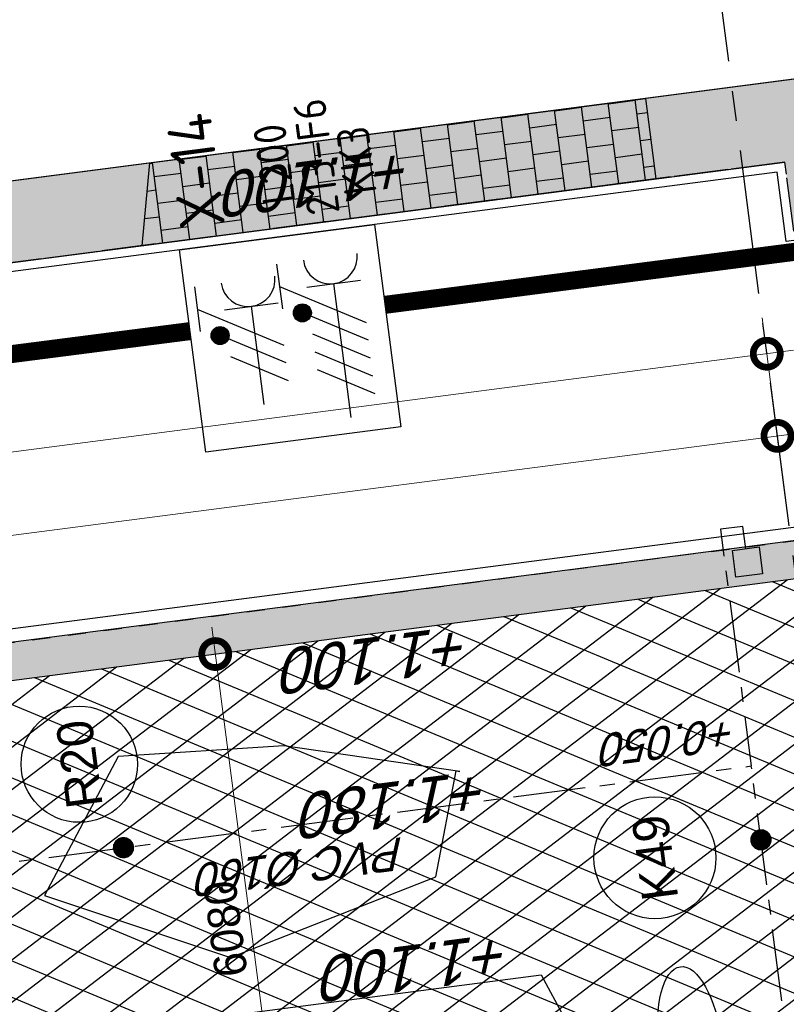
# Model space of a CAD drawing. Extents: x 117893332 to 118394757, y 454959407 to 455669244.
# Tile 226 of 256: x 118223082 to 118231587, y 455260082 to 455271013. Entities that reach past the tile are written whole.
import ezdxf
from ezdxf.enums import TextEntityAlignment as Align

# ---------------------------------------------------------------- set-up
doc = ezdxf.new("R2010")
doc.units = 0
doc.header["$LTSCALE"] = 200
for name, pattern in [('DASHED', [19.05, 12.7, -6.35]), ('Tauw_L_Center2', [6.499, 4, -0.833, 0.833, -0.833]), ('TAUW_OPSLUITBAND_mm', [3.2, 3, -0.2]), ('Tauw_Stramien', [13, 8, -1.67, 1.66, -1.67]), ('TAUW_TROTTOIRBAND_mm', [2, 1, -1])]:
    doc.linetypes.add(name, pattern=pattern)
doc.layers.get('0').update_dxf_attribs({"linetype": 'CONTINUOUS'})
for name, color, linetype in [('EL6221--', 6, 'CONTINUOUS'), ('EL6222--', 6, 'CONTINUOUS'), ('EL_N_A_EB00----REVISIE~-_-----', 1, 'CONTINUOUS'), ('GRAAFWERKZAAMHEDEN', 6, 'CONTINUOUS'), ('KABELLOOP', 6, 'CONTINUOUS'), ('LEIDINGLOOP', 6, 'CONTINUOUS'), ('ZU_B_D_EB00----ONDERDEEL~-_-----', 7, 'CONTINUOUS'), ('ZU_N_-_AL999---LK_pvc125_sdr34__20_^200~M_-----', 7, 'CONTINUOUS'), ('ZU_N_-_AL999---LR_pvc160_sdr34__18_^200~-_-----', 7, 'CONTINUOUS'), ('ZU_N_-_AL999---LR_pvc200_sdr34__18_^200~N_-----', 7, 'CONTINUOUS'), ('ZU_N_-_AL999---LR_pvc200_sdr34__20_^200~M_-----', 7, 'CONTINUOUS'), ('ZU_N_-_EL999---LK_pvc125_sdr34~H_-----', 2, 'Tauw_L_Center2'), ('ZU_N_-_EL999---LR_pvc160_sdr34~H_-----', 2, 'Tauw_L_Center2'), ('ZU_N_-_EL999---SYM_STRAATKOLK~-_----c', 7, 'Tauw_L_Center2'), ('ZU_N_-_ML999---LK_pvc125_sdr34__20_^200~M_-----', 7, 'CONTINUOUS'), ('ZU_N_-_ML999---LR_pvc200_sdr34__20_^200~M_-----', 7, 'CONTINUOUS'), ('ZU_N_-_TVRH----tekst__25_^200~-_-----', 253, 'CONTINUOUS'), ('ZU_N_A_EV00----_Opsluitband_100x200~A_-----', 253, 'CONTINUOUS'), ('ZU_N_A_EV00----_Opsluitband_100x200~Z_-----', 253, 'TAUW_OPSLUITBAND_mm'), ('ZU_N_A_EV02----_kant molgoot ov betonstraatsteen~k_-----', 253, 'CONTINUOUS'), ('ZU_N_A_EV02----_kant verharding ov betonstraatsteen-halfsteensverband~k_-----', 253, 'CONTINUOUS'), ('ZU_N_A_EV02----_kant verharding ov betontegels-halfsteensverband~k_-----', 253, 'CONTINUOUS'), ('ZU_N_A_EV09----_Trottoirband_130-150-250~A_-----', 253, 'CONTINUOUS'), ('ZU_N_A_EV09----_Trottoirband_130-150-250~Z_-----', 253, 'TAUW_TROTTOIRBAND_mm'), ('ZU_N_A_HV01----_arcering verharding gv asfalt~v_-----', 253, 'CONTINUOUS'), ('ZU_N_A_HV02----_arcering verharding ov betonstraatsteen-halfsteensverband~v_-----', 253, 'CONTINUOUS'), ('ZU_N_A_HV02----molgoot ov betonstraatsteen~v_-----', 253, 'CONTINUOUS'), ('ZU_N_A_HV02AAR-_arcering verharding ov betontegels-halfsteensverband~s_-----', 253, 'CONTINUOUS'), ('ZU_N_N_MB00X---ALG_Stramien~-_-----', 7, 'Tauw_Stramien')]:
    doc.layers.add(name, color=color, linetype=linetype)
doc.layers.add('INFO', color=6, linetype='CONTINUOUS', plot=False)
doc.layers.add('ZU_N_-_DX1AMA--_maatvoering_LIN_18_^200', color=7, linetype='CONTINUOUS', lineweight=18)
doc.layers.add('ZU_N_-_DX1AMA--_maatvoering_LIN__18_^200', color=7, linetype='CONTINUOUS', lineweight=18)
doc.styles.add('BURO-018', font='Isocp.shx', dxfattribs={"height": 360})
doc.styles.add('BURO-025', font='Isocp.shx', dxfattribs={"height": 500})
doc.styles.add('TAUW-ISOCP', font='tcb_isocp.shx')
doc.styles.add('tcb_isocp', font='tcb_isocp.shx')
doc.dimstyles.new('tzu18-dot_^200', dxfattribs={"dimscale": 200, "dimtxt": 1.8, "dimasz": 3, "dimexe": 2, "dimexo": 0, "dimgap": 0.5, "dimtad": 1, "dimdec": 0, "dimzin": 0, "dimdsep": 46, "dimtxsty": 'TAUW-ISOCP', "dimblk": 'DOTSMALL', "dimcen": 2, "dimdle": 1.5, "dimclre": 8, "dimadec": 0, "dimazin": 0, "dimtp": 1, "dimtm": 1, "dimtfac": 1, "dimtix": 1, "dimtmove": 1, "dimatfit": 3, "dimldrblk": 'DOTSMALL', "dimfxl": 1, "dimtvp": 0.5, "dimtolj": 1, "dimtzin": 0, "dimlwd": -1, "dimlwe": 5, "dimarcsym": 0})

# ---------------------------------------------------------------- blocks, each defined once
blk = doc.blocks.new('_DotSmall')
at = {"color": 0, "linetype": 'ByBlock', "const_width": 0.5}
blk.add_lwpolyline([(-0.0625, 0, 1), (0.0625, 0, 1)], format="xyb", close=True, dxfattribs=at)
blk = doc.blocks.new('*D197')
at = {"layer": 'ZU_N_-_DX1AMA--_maatvoering_LIN__18_^200', "color": 0, "transparency": 16777216}
blk.add_line((118247647, 455234058), (118229812, 455371072), dxfattribs=at)
at = {"layer": 'ZU_N_-_DX1AMA--_maatvoering_LIN__18_^200', "color": 8, "lineweight": 5, "transparency": 16777216}
for p, q in [((118229405, 455370716), (118230247, 455370826)), ((118239728, 455233330), (118248005, 455234407))]:
    blk.add_line(p, q, dxfattribs=at)
at = {"layer": 'ZU_N_-_DX1AMA--_maatvoering_LIN__18_^200', "color": 0, "transparency": 16777216, "xscale": 600, "yscale": 600, "zscale": 600}
for p, rotation in [((118229851, 455370775), 97.41631319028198), ((118247608, 455234356), 277.416313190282)]:
    blk.add_blockref('_DotSmall', p, dxfattribs=dict(at, rotation=rotation))
at = {"layer": 'ZU_N_-_DX1AMA--_maatvoering_LIN__18_^200', "color": 0, "transparency": 16777216, "insert": (118247049, 455236477), "char_height": 360, "attachment_point": 5, "rotation": 97.4163, "style": 'TAUW-ISOCP'}
blk.add_mtext('\\A1;137570', dxfattribs=at)
blk = doc.blocks.new('*D198')
at = {"layer": 'ZU_N_-_DX1AMA--_maatvoering_LIN__18_^200', "color": 0, "transparency": 16777216}
blk.add_line((118248559, 455234177), (118230724, 455371191), dxfattribs=at)
at = {"layer": 'ZU_N_-_DX1AMA--_maatvoering_LIN__18_^200', "color": 8, "lineweight": 5, "transparency": 16777216}
for p, q in [((118230317, 455370835), (118231160, 455370945)), ((118239728, 455233330), (118248917, 455234526))]:
    blk.add_line(p, q, dxfattribs=at)
at = {"layer": 'ZU_N_-_DX1AMA--_maatvoering_LIN__18_^200', "color": 0, "transparency": 16777216, "xscale": 600, "yscale": 600, "zscale": 600}
for p, rotation in [((118230763, 455370893), 97.41631319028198), ((118248520, 455234474), 277.416313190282)]:
    blk.add_blockref('_DotSmall', p, dxfattribs=dict(at, rotation=rotation))
at = {"layer": 'ZU_N_-_DX1AMA--_maatvoering_LIN__18_^200', "color": 0, "transparency": 16777216, "insert": (118247962, 455236596), "char_height": 360, "attachment_point": 5, "rotation": 97.4163, "style": 'TAUW-ISOCP'}
blk.add_mtext('\\A1;137570', dxfattribs=at)
blk = doc.blocks.new('*D199')
at = {"layer": 'ZU_N_-_DX1AMA--_maatvoering_LIN__18_^200', "color": 0, "transparency": 16777216}
blk.add_line((118244383, 455244875), (118227987, 455370835), dxfattribs=at)
at = {"layer": 'ZU_N_-_DX1AMA--_maatvoering_LIN__18_^200', "color": 8, "lineweight": 5, "transparency": 16777216}
for p, q in [((118227580, 455370479), (118228423, 455370589)), ((118242952, 455244991), (118244741, 455245224))]:
    blk.add_line(p, q, dxfattribs=at)
at = {"layer": 'ZU_N_-_DX1AMA--_maatvoering_LIN__18_^200', "color": 0, "transparency": 16777216, "xscale": 600, "yscale": 600, "zscale": 600}
for p, rotation in [((118228026, 455370537), 97.41631319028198), ((118244344, 455245172), 277.416313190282)]:
    blk.add_blockref('_DotSmall', p, dxfattribs=dict(at, rotation=rotation))
at = {"layer": 'ZU_N_-_DX1AMA--_maatvoering_LIN__18_^200', "color": 0, "transparency": 16777216, "insert": (118241465, 455265125), "char_height": 360, "attachment_point": 5, "rotation": 97.4163, "style": 'TAUW-ISOCP'}
blk.add_mtext('\\A1;126422', dxfattribs=at)
blk = doc.blocks.new('*D200')
at = {"layer": 'ZU_N_-_DX1AMA--_maatvoering_LIN__18_^200', "color": 0, "transparency": 16777216}
blk.add_line((118246648, 455234606), (118228900, 455370953), dxfattribs=at)
at = {"layer": 'ZU_N_-_DX1AMA--_maatvoering_LIN__18_^200', "color": 8, "lineweight": 5, "transparency": 16777216}
for p, q in [((118228492, 455370598), (118229335, 455370707)), ((118244304, 455234604), (118247006, 455234955))]:
    blk.add_line(p, q, dxfattribs=at)
at = {"layer": 'ZU_N_-_DX1AMA--_maatvoering_LIN__18_^200', "color": 0, "transparency": 16777216, "xscale": 600, "yscale": 600, "zscale": 600}
for p, rotation in [((118228938, 455370656), 97.41631319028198), ((118246609, 455234904), 277.416313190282)]:
    blk.add_blockref('_DotSmall', p, dxfattribs=dict(at, rotation=rotation))
at = {"layer": 'ZU_N_-_DX1AMA--_maatvoering_LIN__18_^200', "color": 0, "transparency": 16777216, "insert": (118242379, 455265229), "char_height": 360, "attachment_point": 5, "rotation": 97.4163, "style": 'TAUW-ISOCP'}
blk.add_mtext('\\A1;136897', dxfattribs=at)
blk = doc.blocks.new('*D201')
at = {"layer": 'ZU_N_-_DX1AMA--_maatvoering_LIN__18_^200', "color": 8, "lineweight": 5, "transparency": 16777216}
for p, q in [((118231582, 455265679), (118231438, 455266789)), ((118212002, 455261727), (118211677, 455264217))]:
    blk.add_line(p, q, dxfattribs=at)
at = {"layer": 'ZU_N_-_DX1AMA--_maatvoering_LIN__18_^200', "color": 0, "transparency": 16777216}
blk.add_line((118211432, 455263782), (118231787, 455266432), dxfattribs=at)
at = {"layer": 'ZU_N_-_DX1AMA--_maatvoering_LIN__18_^200', "color": 0, "transparency": 16777216, "xscale": 600, "yscale": 600, "zscale": 600}
for p, rotation in [((118231489, 455266393), 7.416313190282), ((118211729, 455263821), 187.416313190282)]:
    blk.add_blockref('_DotSmall', p, dxfattribs=dict(at, rotation=rotation))
at = {"layer": 'ZU_N_-_DX1AMA--_maatvoering_LIN__18_^200', "color": 0, "transparency": 16777216, "insert": (118216036, 455263816), "char_height": 360, "attachment_point": 5, "rotation": 187.4163, "style": 'TAUW-ISOCP'}
blk.add_mtext('\\A1;19927', dxfattribs=at)
blk = doc.blocks.new('*D202')
at = {"layer": 'ZU_N_-_DX1AMA--_maatvoering_LIN__18_^200', "color": 8, "lineweight": 5, "transparency": 16777216}
for p, q in [((118231463, 455266591), (118231319, 455267702)), ((118200697, 455260255), (118200254, 455263658))]:
    blk.add_line(p, q, dxfattribs=at)
at = {"layer": 'ZU_N_-_DX1AMA--_maatvoering_LIN__18_^200', "color": 0, "transparency": 16777216}
blk.add_line((118200008, 455263223), (118231668, 455267344), dxfattribs=at)
at = {"layer": 'ZU_N_-_DX1AMA--_maatvoering_LIN__18_^200', "color": 0, "transparency": 16777216, "xscale": 600, "yscale": 600, "zscale": 600}
for p, rotation in [((118231370, 455267305), 7.416313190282), ((118200306, 455263262), 187.416313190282)]:
    blk.add_blockref('_DotSmall', p, dxfattribs=dict(at, rotation=rotation))
at = {"layer": 'ZU_N_-_DX1AMA--_maatvoering_LIN__18_^200', "color": 0, "transparency": 16777216, "insert": (118215874, 455265006), "char_height": 360, "attachment_point": 5, "rotation": 187.4163, "style": 'TAUW-ISOCP'}
blk.add_mtext('\\A1;31327', dxfattribs=at)
blk = doc.blocks.new('*D290')
at = {"layer": 'ZU_N_-_DX1AMA--_maatvoering_LIN_18_^200', "color": 0, "transparency": 16777216}
blk.add_line((118226076, 455257644), (118225214, 455264268), dxfattribs=at)
at = {"layer": 'ZU_N_-_DX1AMA--_maatvoering_LIN_18_^200', "color": 8, "lineweight": 5, "transparency": 16777216}
for p, q in [((118224806, 455263913), (118225649, 455264022)), ((118225591, 455257884), (118226434, 455257993))]:
    blk.add_line(p, q, dxfattribs=at)
at = {"layer": 'ZU_N_-_DX1AMA--_maatvoering_LIN_18_^200', "color": 0, "transparency": 16777216, "xscale": 600, "yscale": 600, "zscale": 600}
for p, rotation in [((118225252, 455263971), 97.41631319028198), ((118226037, 455257942), 277.416313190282)]:
    blk.add_blockref('_DotSmall', p, dxfattribs=dict(at, rotation=rotation))
at = {"layer": 'ZU_N_-_DX1AMA--_maatvoering_LIN_18_^200', "color": 0, "transparency": 16777216, "insert": (118225367, 455260920), "char_height": 360, "attachment_point": 5, "rotation": 97.4163, "style": 'TAUW-ISOCP'}
blk.add_mtext('\\A1;6080', dxfattribs=at)
blk = doc.blocks.new('E00416')
at = {"color": 0, "linetype": 'Continuous'}
for p, q in [((-3, 7.982), (-3, 5.482)), ((-3, 6.732), (1.5, 4.134)), ((-1.5, 6.5), (1.5, 6.5)), ((0, 1), (0, 6.5)), ((1.5, 3.134), (-1.5, 4.866)), ((1.5, 2.134), (-1.5, 3.866))]:
    blk.add_line(p, q, dxfattribs=at)
at = {"color": 0, "linetype": 'Continuous', "const_width": 0.5}
blk.add_lwpolyline([(-1.683, 5.116, 1), (-2.183, 5.116, 1)], format="xyb", close=True, dxfattribs=at)
at = {"color": 0, "linetype": 'Continuous'}
blk.add_circle((-1.933, 5.116), 0.5, dxfattribs=at)
blk.add_arc((0, 8), 1.5, 180, 0, dxfattribs=at)
at = {"color": 0, "linetype": 'Continuous', "style": 'BURO-018', "flags": 1}
blk.add_attdef('E_MATCODE', text='', height=1.8, rotation=262.5837, dxfattribs=at).set_placement((-436086809.669, 176092602.943), align=Align.MIDDLE)
at = {"color": 0, "linetype": 'Continuous', "style": 'BURO-018'}
for tag, p in [('E_GKAST', (0, 13)), ('E_GROEP', (0, 10)), ('E_SGROEP', (4.5, 10))]:
    blk.add_attdef(tag, text='', height=1.8, dxfattribs=at).set_placement(p, align=Align.MIDDLE)
at = {"color": 0, "linetype": 'Continuous', "style": 'BURO-018', "flags": 1}
blk.add_attdef('E_VERMCODE', text='', height=1.8, dxfattribs=at).set_placement((13, 10), align=Align.MIDDLE)
blk = doc.blocks.new('111304D')
at = {"color": 0, "linetype": 'Continuous'}
for p, q in [((-3, 9.982), (-3, 7.482)), ((-3, 8.732), (1.5, 6.134)), ((-1.5, 8.5), (1.5, 8.5)), ((0, 1), (0, 8.5)), ((1.5, 5.134), (-1.5, 6.866)), ((1.5, 4.134), (-1.5, 5.866)), ((1.5, 3.134), (-1.5, 4.866)), ((1.5, 2.134), (-1.5, 3.866))]:
    blk.add_line(p, q, dxfattribs=at)
at = {"color": 0, "linetype": 'Continuous', "const_width": 0.5}
blk.add_lwpolyline([(-1.683, 7.116, 1), (-2.183, 7.116, 1)], format="xyb", close=True, dxfattribs=at)
at = {"color": 0, "linetype": 'Continuous'}
blk.add_circle((-1.933, 7.116), 0.5, dxfattribs=at)
blk.add_arc((0, 10), 1.5, 180, 0, dxfattribs=at)
at = {"color": 0, "linetype": 'Continuous', "style": 'BURO-018', "flags": 1}
blk.add_attdef('E_MATCODE', text='', height=1.8, rotation=262.5837, dxfattribs=at).set_placement((-436086809.669, 176092602.943), align=Align.MIDDLE)
at = {"color": 0, "linetype": 'Continuous', "style": 'BURO-018'}
for tag, p in [('E_GKAST', (0, 15.5)), ('E_GROEP', (0, 12.5)), ('E_SGROEP', (4.5, 12.5))]:
    blk.add_attdef(tag, text='', height=1.8, dxfattribs=at).set_placement(p, align=Align.MIDDLE)
at = {"color": 0, "linetype": 'Continuous', "style": 'BURO-018', "flags": 1}
blk.add_attdef('E_VERMCODE', text='', height=1.8, dxfattribs=at).set_placement((13, 12.5), align=Align.MIDDLE)
blk = doc.blocks.new('A$C051E189E')
at = {"layer": 'EL6221--'}
blk.add_lwpolyline([(77619, -37010), (79883, -37010), (79883, -39191), (77619, -39191)], close=True, dxfattribs=at)
at = {"layer": 'LEIDINGLOOP', "linetype": 'DASHED', "const_width": 200}
for points in [[(78974, -37010), (78984, -29105)], [(78974, -55944), (78984, -39191)]]:
    blk.add_lwpolyline(points, dxfattribs=at)
at = {"layer": 'EL6221--'}
ref = blk.add_blockref('111304D', (77591, -38658), dxfattribs=dict(at, xscale=200, yscale=200, zscale=200, rotation=270.0000221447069))
ref.add_attrib('E_GROEP', 'KK3', dxfattribs={"layer": '0', "color": 1, "linetype": 'Continuous', "height": 360, "rotation": 0, "style": 'BURO-018'}).set_placement((80613, -39083), align=Align.MIDDLE)
ref.add_attrib('E_GKAST', 'L200', dxfattribs={"layer": '0', "color": 1, "linetype": 'Continuous', "height": 360, "rotation": 0, "style": 'BURO-018'}).set_placement((80691, -38173), align=Align.MIDDLE)
ref.add_attrib('E_SGROEP', '213-F6', dxfattribs={"layer": '0', "color": 1, "linetype": 'Continuous', "height": 360, "rotation": 0, "style": 'BURO-018'}).set_placement((80712, -38647), align=Align.MIDDLE)
at = {"layer": 'EL6222--', "xscale": 200, "yscale": 200, "zscale": 200, "rotation": 270.0000221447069}
blk.add_blockref('E00416', (77859, -37721), dxfattribs=at)
at = {"layer": 'EL6221--', "color": 2, "style": 'BURO-025'}
blk.add_text('X-14', height=500, dxfattribs=at).set_placement((80095, -37548))
blk = doc.blocks.new('A$C6DFC50BF')
at = {"layer": 'GRAAFWERKZAAMHEDEN'}
blk.add_ellipse((70398, -41493), major_axis=(877, 0), ratio=0.399807, dxfattribs=at)
at = {"layer": 'KABELLOOP', "linetype": 'DASHED', "const_width": 200}
for points in [[(78974, -37010), (78984, -29105)], [(78974, -55944), (78984, -39191)]]:
    blk.add_lwpolyline(points, dxfattribs=at)

msp = doc.modelspace()

# ---------------------------------------------------------------- hatches: boundary and pattern name
at = {"layer": 'ZU_N_A_HV01----_arcering verharding gv asfalt~v_-----'}
h = msp.add_hatch(dxfattribs=at)
h.set_pattern_fill('ASFALT', color=256, scale=3000)
h.set_pattern_definition([(157.41631, (118248804.68, 455213277.6), (-144.0122, -346.24485), []), (217.41631, (118248804.68, 455213277.6), (227.85075, -297.8406), [])])
h.paths.add_polyline_path([(118253562.5, 455173882.8, -0.413671), (118245855.8, 455163886.8), (118232779.4, 455162183.4, -0.2396014), (118226539.3, 455164396.4), (118222931.6, 455163926.7), (118222383.7, 455168135.5), (118218106.9, 455167574.6), (118214434.7, 455164219.5), (118215506.4, 455155986.2), (118286398.3, 455165214), (118285827.7, 455169598.1), (118269443.6, 455167465.5, -0.4142136), (118257765.8, 455176453.3), (118256227.9, 455188268.7, -0.4142136), (118265215.7, 455199946.5), (118292266.1, 455203467.5), (118291600.1, 455208584.4), (118288512.1, 455208182.4, -0.4142136), (118286360.3, 455209838.5), (118282082.5, 455242702.4), (118277103.6, 455242054.3, -0.4142136), (118269661, 455247782.5), (118267518.7, 455264240.6), (118262945.7, 455263645.4), (118267639.6, 455227475.9), (118267223.1, 455227422), (118267223.1, 455227421.8), (118252708.4, 455225559), (118252749.8, 455225241.2), (118251437.4, 455225070.9), (118250715, 455230620.6), (118243327.3, 455287376.9), (118243629.7, 455287416.2), (118243124.4, 455290872.4), (118240928.7, 455307740.1, -0.4142135), (118245603.8, 455313814.3), (118274546.5, 455317581.7), (118274030.2, 455321548.3), (118245583.3, 455317845.4, -0.4142136), (118239509, 455322520.5), (118233549.8, 455368302.3, 0.4142136), (118222813.3, 455376565.6), (118207809.9, 455374612.7, 0.4142136), (118199546.6, 455363876.2), (118205505.9, 455318094.4, -0.4142124), (118200830.9, 455312020.1), (118163460.6, 455307155.6), (118165370.9, 455292480.2), (118168069.6, 455292831.5), (118168020.6, 455293207.6, -0.4142129), (118177008.5, 455304885.4), (118193278.4, 455307003.2, -0.1343417), (118196112.3, 455306610.7), (118204322.8, 455303093.5), (118205538.1, 455305921.5, -0.2648124), (118209818.1, 455309156.2), (118230144.2, 455311802, -0.4142136), (118236218.5, 455307127), (118240860.1, 455271468.1, -0.4142136), (118236185, 455265393.9), (118214173, 455262528.6), (118214897.7, 455256960.6, -0.4142136), (118212810.3, 455254248.5), (118211683.3, 455254101.8), (118212034, 455251407.1), (118215577.2, 455248630.1), (118219142.1, 455249094.1), (118218436.6, 455254511.8, -0.4142294), (118220524, 455257224), (118236969.8, 455259364.7, -0.414213), (118243044, 455254689.7), (118246252.7, 455230039.7)])
h.paths.add_polyline_path([(118261528.7, 455214269.2, -0.4142136), (118263616.1, 455216981.4), (118275257.9, 455218496.7, -0.4142136), (118277970, 455216409.4), (118278976.7, 455208675.7, -0.4142136), (118276889.3, 455205963.6), (118274097.8, 455205600.3, -0.4142136), (118272506.4, 455206825.1), (118272485.3, 455206987.6), (118269242.6, 455206565.5), (118269263.8, 455206403, -0.4142136), (118268038.9, 455204811.6), (118265247.5, 455204448.2, -0.4142136), (118262535.4, 455206535.6)], flags=16)
h.paths.add_polyline_path([(118241537.9, 455300913.5), (118240100, 455300726.2), (118239912.7, 455302164.1), (118241350.6, 455302351.4)], flags=16)
h.paths.add_polyline_path([(118240440.7, 455309039.9), (118239002.9, 455308852.6), (118238815.6, 455310290.4), (118240253.4, 455310477.7)], flags=16)
h.paths.add_polyline_path([(118229627.9, 455315768.6), (118215546.7, 455313935.7, -0.4142136), (118209472.4, 455318610.7), (118204138, 455359592.1, -0.4142395), (118213125.7, 455371270.9), (118217290.6, 455371813, -0.4142136), (118228968.4, 455362825.1), (118234303, 455321842.8, -0.4142136)], flags=16)
h.paths.add_polyline_path([(118229573.7, 455316185), (118215492.5, 455314352.1, -0.4142136), (118209888.9, 455318664.9), (118204554.5, 455359646.4, -0.41424), (118213180, 455370854.4), (118217344.8, 455371396.5, -0.4142136), (118228551.9, 455362770.9), (118233886.5, 455321788.6, -0.4142136)], flags=0)
h.paths.add_polyline_path([(118232786.1, 455366810.1), (118231546.6, 455366648.6), (118231359.3, 455368086.5), (118232598.8, 455368248)], flags=0)
at = {"layer": 'ZU_N_A_HV02----_arcering verharding ov betonstraatsteen-halfsteensverband~v_-----'}
h = msp.add_hatch(dxfattribs=at)
h.set_pattern_fill('TEGELS', color=256, scale=1200)
h.set_pattern_definition([(97.4163, (118248804.68, 455213277.58), (-297.4903, -38.7234), []), (187.4163, (118248804.68, 455213277.58), (38.7234, -297.4903), [300, -300]), (187.4163, (118248785.3, 455213426.33), (38.7234, -297.4903), [-300, 300])])
h.paths.add_polyline_path([(118216371.9, 455286354.3), (118215418.7, 455293818.7), (118215220.7, 455293819.1), (118214914, 455296192), (118215118.9, 455296224.3), (118214456.1, 455301208.2), (118214248.7, 455302783.7), (118214091.7, 455303971.4), (118232951.4, 455306476.9), (118235681.1, 455306839.7), (118235653.3, 455307053.4, 0.0353977), (118235516.9, 455307725.5), (118223451.1, 455306122.7), (118212784.8, 455304705.7), (118216162.2, 455279061), (118211404.2, 455278441.6, -0.0113658), (118211177, 455277504.5), (118216280.3, 455278168.8), (118217672.4, 455267773.4), (118218211.8, 455263629.2), (118219104.3, 455263745.3), (118218584.1, 455267741.8), (118229486.6, 455269161), (118231570.9, 455269432.3), (118231570.9, 455269432.3), (118231671, 455268663.7), (118237224.1, 455269386.5), (118237124.1, 455270155.1), (118240331.5, 455270572.6, 0.0424862), (118240294.9, 455271394.6), (118240284.5, 455271474.1), (118236115.5, 455270931.4), (118236215.5, 455270162.8), (118232447.3, 455269672.3), (118232347.2, 455270440.9), (118228124.2, 455269891.2), (118218692.9, 455268663.6), (118217662.8, 455276446.9), (118217430.6, 455276454.3), (118217117.1, 455278835.9), (118217325.1, 455278889.9)])
at = {"layer": 'ZU_N_A_HV02----molgoot ov betonstraatsteen~v_-----'}
h = msp.add_hatch(dxfattribs=at)
h.set_pattern_fill('BRICK', color=256, scale=33.07086)
h.set_pattern_definition([(97.41631, (118248804.68, 455213277.58), (-208.2432, -27.10636), []), (187.4163, (118248804.68, 455213277.6), (54.2127, -416.4864), [210, -210]), (187.4163, (118248777.57, 455213485.83), (54.2127, -416.4864), [-210, 210])])
h.paths.add_polyline_path([(118236130.8, 455265810.4), (118213702.3, 455262890.9), (118213756.5, 455262474.4), (118214481.2, 455256906.4, -0.4142136), (118212756.1, 455254665), (118211212.6, 455254464), (118211639.7, 455251182.5), (118215456.8, 455248190.8), (118219612.8, 455248731.8), (118218853.1, 455254566, -0.4142295), (118220578.2, 455256807.5), (118237024, 455258948.2, -0.4142136), (118242627.6, 455254635.5), (118245836.2, 455229985.5), (118253115.1, 455174065.7, -0.4217249), (118245799.5, 455164303), (118232725.2, 455162599.9, -0.2477246), (118226700.8, 455164841), (118223293.5, 455164399.8), (118222746, 455168606.4), (118217921.3, 455167973.9), (118213990, 455164382.1), (118215144.2, 455155515.5), (118286452.5, 455164797.5), (118286398.3, 455165214), (118215506.4, 455155986.2), (118214434.7, 455164219.5), (118218106.9, 455167574.6), (118222383.7, 455168135.5), (118222931.6, 455163926.7), (118226539.3, 455164396.4, 0.2396014), (118232779.4, 455162183.4), (118245855.8, 455163886.8, 0.413671), (118253562.5, 455173882.8), (118246252.7, 455230039.7), (118243044, 455254689.7, 0.414213), (118236969.8, 455259364.7), (118220524, 455257224, 0.4142294), (118218436.6, 455254511.8), (118219142.1, 455249094.1), (118215577.2, 455248630.1), (118212034, 455251407.1), (118211683.3, 455254101.8), (118212810.3, 455254248.5, 0.4142136), (118214897.7, 455256960.6), (118214173, 455262528.6), (118236185, 455265393.9, 0.4142136), (118240860.1, 455271468.1), (118236218.5, 455307127, 0.4142136), (118230144.2, 455311802), (118209818.1, 455309156.2, 0.2648124), (118205538.1, 455305921.5), (118204322.8, 455303093.5), (118196112.3, 455306610.7, 0.1343417), (118193278.4, 455307003.2), (118177008.5, 455304885.4, 0.4142129), (118168020.6, 455293207.6), (118168069.6, 455292831.5), (118168486.1, 455292885.7), (118168437.1, 455293261.8, -0.4142129), (118177062.7, 455304468.9), (118193332.6, 455306586.7, -0.1343417), (118195946.9, 455306224.6), (118199133.4, 455304859.6), (118204543.5, 455302542), (118205924.4, 455305755.6, -0.2648231), (118209872.9, 455308739.8), (118222173, 455310340.9), (118230198.4, 455311385.5, -0.4142144), (118235802, 455307072.8), (118240443.6, 455271413.9, -0.4142136)])
at = {"layer": 'ZU_N_A_HV02AAR-_arcering verharding ov betontegels-halfsteensverband~s_-----'}
h = msp.add_hatch(dxfattribs=at)
h.set_pattern_fill('TEGELS', color=256, scale=1200, style=0)
h.set_pattern_definition([(97.4163, (118248804.68, 455213277.58), (-297.4903, -38.7234), []), (187.4163, (118248804.68, 455213277.58), (38.7234, -297.4903), [300, -300]), (187.4163, (118248785.3, 455213426.33), (38.7234, -297.4903), [-300, 300])])
h.paths.add_polyline_path([(118224441.3, 455268504.2), (118224524.4, 455269422.7), (118230024.6, 455270138.6), (118230140.7, 455269246.1)])

# ---------------------------------------------------------------- linework, layer by layer
at = {"layer": 'INFO'}
for points in [[(118224441.3, 455268504.2), (118224524.4, 455269422.7), (118230024.6, 455270138.6), (118230140.7, 455269246.1)], [(118227964.8, 455262668.2), (118226013.7, 455262952.7), (118224175.1, 455262833.1), (118223359, 455261290.8), (118225422.5, 455260602), (118227698.6, 455261496.7), (118227924.2, 455262674.1)], [(118225018.3, 455259402.5), (118224977.2, 455259901.4), (118228868.7, 455260407.9), (118229120.8, 455259936.5)]]:
    msp.add_lwpolyline(points, close=True, dxfattribs=at)
at = {"layer": 'ZU_B_D_EB00----ONDERDEEL~-_-----'}
msp.add_lwpolyline([(118237555.5, 455271118.9), (118218692.9, 455268663.6), (118217662.8, 455276446.9), (118217430.6, 455276454.3), (118217117.1, 455278835.9), (118217325.1, 455278889.9), (118215418.7, 455293818.7), (118215220.7, 455293819.1), (118214914, 455296192), (118215118.9, 455296224.3), (118214456.1, 455301208.2)], dxfattribs=at)
at = {"layer": 'ZU_N_-_EL999---LK_pvc125_sdr34~H_-----', "flags": 128}
for points in [[(118231136.9, 455265140.1), (118231104.6, 455265388.1), (118230856.7, 455265355.8), (118231198.8, 455262728)], [(118232025, 455258317.7), (118232057.2, 455258069.8), (118231809.3, 455258037.5), (118231198.8, 455262728)]]:
    msp.add_lwpolyline(points, dxfattribs=at)
at = {"layer": 'ZU_N_-_EL999---LR_pvc160_sdr34~H_-----'}
msp.add_lwpolyline([(118216960.6, 455260874.6), (118231198.8, 455262728)], dxfattribs=at)
at = {"layer": 'ZU_N_-_EL999---SYM_STRAATKOLK~-_----c', "lineweight": -3}
msp.add_lwpolyline([(118231285.6, 455265159.5), (118231324.4, 455264862), (118231026.9, 455264823.3), (118230988.2, 455265120.8)], close=True, dxfattribs=at)
at = {"layer": 'ZU_N_-_ML999---LK_pvc125_sdr34__20_^200~M_-----', "flags": 128}
msp.add_lwpolyline([(118231305.5, 455261908.4, 0, 0, 0), (118231423.8, 455261928.4, 0, 91.8, 0), (118231414.8, 455261926.9, 91.8, 169.7, 0), (118231389.1, 455261922.6, 169.7, 221.7, 0), (118231350.7, 455261916.1, 221.7, 240, 0), (118231305.5, 455261908.4, 240, 221.7, 0), (118231260.2, 455261900.8, 221.7, 169.7, 0), (118231221.8, 455261894.3, 169.7, 91.8, 0), (118231196.2, 455261889.9, 91.8, 0, 0), (118231187.1, 455261888.4, 0, 0, 0), (118231305.5, 455261908.4, 0, 0, 0), (118230796.5, 455261822.3, 0, 0, 0)], format="xyseb", dxfattribs=at)
at = {"layer": 'ZU_N_-_ML999---LK_pvc125_sdr34__20_^200~M_-----'}
msp.add_circle((118230129.3, 455261709.4), 676.6, dxfattribs=at)
at = {"layer": 'ZU_N_-_ML999---LR_pvc200_sdr34__20_^200~M_-----', "flags": 128}
msp.add_lwpolyline([(118224233.8, 455261821.3, 0, 0, 0), (118224290, 455261715.3, 0, 91.8, 0), (118224285.7, 455261723.4, 91.8, 169.7, 0), (118224273.6, 455261746.4, 169.7, 221.7, 0), (118224255.3, 455261780.8, 221.7, 240, 0), (118224233.8, 455261821.3, 240, 221.7, 0), (118224212.3, 455261861.9, 221.7, 169.7, 0), (118224194.1, 455261896.3, 169.7, 91.8, 0), (118224181.9, 455261919.3, 91.8, 0, 0), (118224177.6, 455261927.4, 0, 0, 0), (118224233.8, 455261821.3, 0, 0, 0), (118224044.9, 455262177.6, 0, 0, 0)], format="xyseb", dxfattribs=at)
at = {"layer": 'ZU_N_-_ML999---LR_pvc200_sdr34__20_^200~M_-----'}
msp.add_circle((118223742.8, 455262747.6), 645, dxfattribs=at)
at = {"layer": 'ZU_N_A_EV00----_Opsluitband_100x200~A_-----'}
msp.add_line((118213629.7, 455263032.7), (118236111.5, 455265959.1), dxfattribs=at)
msp.add_lwpolyline([(118240326.3, 455270471.1), (118237236.2, 455270068.9), (118237336.2, 455269300.3), (118231584.7, 455268551.6), (118231484.7, 455269320.2), (118218795.3, 455267668.5), (118219302.6, 455263771.1)], dxfattribs=at)
at = {"layer": 'ZU_N_A_EV00----_Opsluitband_100x200~Z_-----'}
msp.add_lwpolyline([(118240331.5, 455270572.6), (118237124.1, 455270155.1), (118237224.1, 455269386.5), (118231671, 455268663.7), (118231570.9, 455269432.3), (118218683.3, 455267754.7), (118219203.5, 455263758.2)], dxfattribs=at)
at = {"layer": 'ZU_N_A_EV02----_kant molgoot ov betonstraatsteen~k_-----'}
for points in [[(118253562.5, 455173882.8), (118246252.7, 455230039.7), (118243044, 455254689.7, 0.414213), (118236969.8, 455259364.7), (118220524, 455257224, 0.4142294), (118218436.6, 455254511.8), (118219142.1, 455249094.1), (118215577.2, 455248630.1), (118212034, 455251407.1), (118211683.3, 455254101.8), (118212810.3, 455254248.5, 0.4142136), (118214897.7, 455256960.6), (118214173, 455262528.6), (118236185, 455265393.9, 0.4142136), (118240860.1, 455271468.1), (118236218.5, 455307127, 0.4142143), (118230144.2, 455311802), (118209818.1, 455309156.2, 0.2648124), (118205538.1, 455305921.5), (118204322.8, 455303093.5), (118196112.3, 455306610.7, 0.1343417), (118193278.4, 455307003.2), (118177008.5, 455304885.4, 0.4142129), (118168020.6, 455293207.6)], [(118168437.1, 455293261.8, -0.4142129), (118177062.7, 455304468.9), (118193332.6, 455306586.7, -0.1343417), (118195946.9, 455306224.6), (118199133.4, 455304859.6), (118204543.5, 455302542), (118205924.4, 455305755.6, -0.2648231), (118209872.9, 455308739.8), (118222173, 455310340.9), (118230198.4, 455311385.5, -0.4142143), (118235802, 455307072.8), (118240443.6, 455271413.9, -0.4142136), (118236130.8, 455265810.4), (118213702.3, 455262890.9), (118213756.5, 455262474.4)]]:
    msp.add_lwpolyline(points, format="xyb", dxfattribs=at)
at = {"layer": 'ZU_N_A_EV02----_kant verharding ov betonstraatsteen-halfsteensverband~k_-----'}
msp.add_line((118218584.1, 455267741.8), (118231570.9, 455269432.3), dxfattribs=at)
at = {"layer": 'ZU_N_A_EV02----_kant verharding ov betontegels-halfsteensverband~k_-----'}
for p, q in [((118232347.2, 455270440.9), (118228124.2, 455269891.2)), ((118228124.2, 455269891.2), (118218692.9, 455268663.6)), ((118229486.6, 455269161), (118231570.9, 455269432.3)), ((118218584.1, 455267741.8), (118229486.6, 455269161))]:
    msp.add_line(p, q, dxfattribs=at)
at = {"layer": 'ZU_N_A_EV09----_Trottoirband_130-150-250~A_-----'}
msp.add_line((118213682.9, 455263039.6), (118236111.5, 455265959.1), dxfattribs=at)
at = {"layer": 'ZU_N_A_EV09----_Trottoirband_130-150-250~Z_-----'}
msp.add_line((118213702.3, 455262890.9), (118236130.8, 455265810.4), dxfattribs=at)
at = {"layer": 'ZU_N_N_MB00X---ALG_Stramien~-_-----'}
msp.add_line((118246721.1, 455149374.1), (118216752, 455379610.6), dxfattribs=at)

# ---------------------------------------------------------------- block references
at = {"layer": 'EL_N_A_EB00----REVISIE~-_-----', "rotation": 97.41631319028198}
for name in ['A$C6DFC50BF', 'A$C051E189E']:
    msp.add_blockref(name, (118198465.7, 455184465.5), dxfattribs=at)

# ---------------------------------------------------------------- texts
at = {"layer": 'ZU_N_-_AL999---LK_pvc125_sdr34__20_^200~M_-----', "style": 'tcb_isocp'}
msp.add_text('K49', height=400, rotation=97.41631, dxfattribs=at).set_placement((118230129.3, 455261709.4), align=Align.MIDDLE)
at = {"layer": 'ZU_N_-_AL999---LR_pvc160_sdr34__18_^200~-_-----', "style": 'tcb_isocp', "oblique": 20.00024}
msp.add_text('PVC %%129160', height=360, rotation=187.41631, dxfattribs=at).set_placement((118227344.4, 455261941))
at = {"layer": 'ZU_N_-_AL999---LR_pvc200_sdr34__18_^200~N_-----', "style": 'tcb_isocp', "oblique": 20.00024}
msp.add_text('+0.050', height=360, rotation=187.41631, dxfattribs=at).set_placement((118231024.2, 455263276.4))
at = {"layer": 'ZU_N_-_AL999---LR_pvc200_sdr34__20_^200~M_-----', "style": 'tcb_isocp'}
msp.add_text('R20', height=400, rotation=97.41631, dxfattribs=at).set_placement((118223742.8, 455262747.6), align=Align.MIDDLE)
at = {"layer": 'ZU_N_-_TVRH----tekst__25_^200~-_-----', "style": 'TAUW-ISOCP', "oblique": 20.00024}
for s, p in [('+1.100', (118227428.1, 455269593.6)), ('+1.100', (118228072, 455264297.9)), ('+1.180', (118228281.1, 455262691.3)), ('+1.100', (118228516.7, 455260881.7))]:
    msp.add_text(s, height=500, rotation=187.41631, dxfattribs=at).set_placement(p)

# ---------------------------------------------------------------- dimensions: what is measured, and where the dimension line sits
at = {"layer": 'ZU_N_-_DX1AMA--_maatvoering_LIN_18_^200'}
dim = msp.add_linear_dim(base=(118225252.5, 455263970.8), p1=(118225591, 455257883.6), p2=(118224806.2, 455263912.7), angle=97.41631, dimstyle='tzu18-dot_^200', dxfattribs=at)
dim.commit()
dim.dimension.update_dxf_attribs({"geometry": '*D290', "text_midpoint": (118225367.2, 455260920.1)})
at = {"layer": 'ZU_N_-_DX1AMA--_maatvoering_LIN__18_^200'}
for base, p1, p2, angle, picture, middle in [((118230763.1, 455370893.3), (118239728, 455233330), (118230316.8, 455370835.2), 97.41631, '*D198', (118248239.4, 455236632.3)), ((118229850.8, 455370774.5), (118239728, 455233330), (118229404.5, 455370716.5), 97.41631, '*D197', (118247327.1, 455236513.6)), ((118228938.4, 455370655.8), (118244304.3, 455234603.6), (118228492.2, 455370597.7), 97.41631, '*D200', (118242656.8, 455265265.4)), ((118228026.1, 455370537), (118242952.2, 455244991), (118227579.9, 455370478.9), 97.41631, '*D199', (118241742.6, 455265160.8)), ((118231489.2, 455266392.8), (118212001.7, 455261726.7), (118231582.1, 455265678.8), 187.41631, '*D201', (118216000, 455264094.1))]:
    dim = msp.add_linear_dim(base=base, p1=p1, p2=p2, angle=angle, dimstyle='tzu18-dot_^200', dxfattribs=at)
    dim.commit()
    dim.dimension.update_dxf_attribs({"geometry": picture, "text_midpoint": middle, "dimtype": 160})
dim = msp.add_linear_dim(base=(118231370.4, 455267305.1), p1=(118200697, 455260255.2), p2=(118231463.4, 455266591.1), angle=187.41631, dimstyle='tzu18-dot_^200', dxfattribs=at)
dim.commit()
dim.dimension.update_dxf_attribs({"geometry": '*D202', "text_midpoint": (118215874.2, 455265005.6)})

doc.saveas('drawing.dxf')
